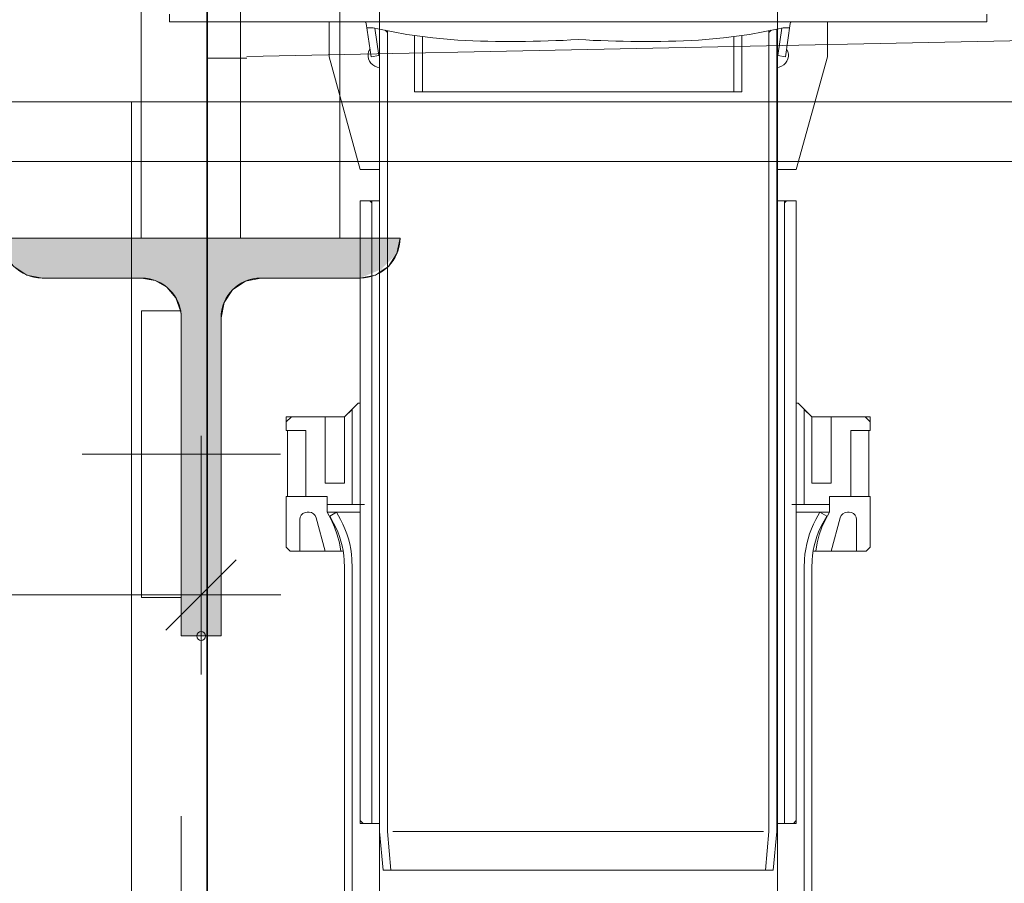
# Model space of a CAD drawing. Header units: millimetres. Extents: x 0 to 96, y -6 to 70.6.
# Tile 11 of 138: x 25 to 26.3, y -4.1 to -3.1. Entities that reach past the tile are written whole.
import ezdxf

# ---------------------------------------------------------------- set-up
doc = ezdxf.new("R2010")
doc.units = ezdxf.units.MM
doc.styles.add('Arial Narrow', font='ARIALN.TTF')
doc.dimstyles.new('Arch_Strakon_dimstyle', dxfattribs={"dimtxt": 15.75, "dimasz": 1, "dimexe": 1.25, "dimexo": 0.0625, "dimgap": 1, "dimtad": 0, "dimdec": 3, "dimzin": 12, "dimdsep": 46, "dimtxsty": 'Arial Narrow', "dimblk": 'Arrowhead_Tick', "dimsah": 1, "dimcen": 0, "dimse1": 1, "dimse2": 1, "dimclrd": 6, "dimclrt": 2, "dimazin": 0, "dimtfac": 1, "dimtdec": 4, "dimtmove": 0, "dimatfit": 3, "dimldrblk": 'NONE', "dimfxl": 1, "dimtvp": 1, "dimtolj": 1, "dimtzin": 0, "dimlwd": 13, "dimarcsym": 2})

# ---------------------------------------------------------------- blocks, each defined once
blk = doc.blocks.new('Arrowhead_Tick')
at = {"color": 0, "linetype": 'Continuous', "lineweight": -2}
for p, q in [((0, 20), (0, -10)), ((-1, 0), (0, 0)), ((10, 0), (0, 0))]:
    blk.add_line(p, q, dxfattribs=at)
at = {"color": 2, "linetype": 'Continuous', "lineweight": 35}
blk.add_line((4.42, 4.42), (-4.42, -4.42), dxfattribs=at)
blk = doc.blocks.new('*D89')
at = {"color": 6, "linetype": 'Continuous', "lineweight": 13}
blk.add_line((24.2063, -3.779), (25.2336, -3.779), dxfattribs=at)
at = {"layer": 'Defpoints', "color": 0}
for p in [(25.2436, -3.779), (25.2436, -3.8306), (24.1963, -4.5591)]:
    blk.add_point(p, dxfattribs=at)
at = {"color": 6, "lineweight": 13, "xscale": 0.01, "yscale": 0.01, "zscale": 0.01}
blk.add_blockref('Arrowhead_Tick', (25.2436, -3.779), dxfattribs=at)
at = {"color": 6, "lineweight": 13, "xscale": 0.01, "yscale": 0.01, "zscale": 0.01, "rotation": 180}
blk.add_blockref('Arrowhead_Tick', (24.1963, -3.779), dxfattribs=at)
at = {"color": 2, "lineweight": 0, "insert": (24.7199, -3.6486), "char_height": 0.1575, "attachment_point": 5, "style": 'Arial Narrow'}
blk.add_mtext('\\A1;20{\\A1;\\H.6x;\\S95;}', dxfattribs=at)
blk = doc.blocks.new('_None')
blk = doc.blocks.new('*D90')
at = {"color": 6, "linetype": 'Continuous', "lineweight": 13}
blk.add_line((24.2063, -1.3386), (25.2336, -1.3386), dxfattribs=at)
at = {"layer": 'Defpoints', "color": 0}
for p in [(25.2436, -1.3386), (25.2436, -3.8306), (24.1963, -4.5591)]:
    blk.add_point(p, dxfattribs=at)
at = {"color": 6, "lineweight": 13, "xscale": 0.01, "yscale": 0.01, "zscale": 0.01}
for p, rotation in [((25.2436, -1.3386), 360), ((24.1963, -1.3386), 180)]:
    blk.add_blockref('Arrowhead_Tick', p, dxfattribs=dict(at, rotation=rotation))
at = {"color": 5, "lineweight": 0, "insert": (24.7199, -1.1993), "char_height": 0.175, "attachment_point": 5, "style": 'Arial Narrow'}
blk.add_mtext('\\A1;209', dxfattribs=at)
blk = doc.blocks.new('*D91')
at = {"color": 6, "linetype": 'Continuous', "lineweight": 13}
blk.add_line((25.2536, -1.3386), (27.6663, -1.3386), dxfattribs=at)
at = {"layer": 'Defpoints', "color": 0}
for p in [(27.6763, -1.3386), (27.6763, -3.3306), (25.2436, -3.8306)]:
    blk.add_point(p, dxfattribs=at)
at = {"color": 6, "lineweight": 13, "xscale": 0.01, "yscale": 0.01, "zscale": 0.01}
for p, rotation in [((27.6763, -1.3386), 360), ((25.2436, -1.3386), 180)]:
    blk.add_blockref('Arrowhead_Tick', p, dxfattribs=dict(at, rotation=rotation))
at = {"color": 5, "lineweight": 0, "insert": (26.4599, -1.1993), "char_height": 0.175, "attachment_point": 5, "style": 'Arial Narrow'}
blk.add_mtext('\\A1;487', dxfattribs=at)
blk = doc.blocks.new('*D215')
at = {"color": 6, "linetype": 'Continuous', "lineweight": 13}
blk.add_line((24.2063, -0.1691), (32.7943, -0.1691), dxfattribs=at)
at = {"layer": 'Defpoints', "color": 0}
for p in [(32.8043, -0.1691), (32.8043, -1.6675), (24.1963, -4.5591)]:
    blk.add_point(p, dxfattribs=at)
at = {"color": 6, "lineweight": 13, "xscale": 0.01, "yscale": 0.01, "zscale": 0.01}
blk.add_blockref('Arrowhead_Tick', (32.8043, -0.1691), dxfattribs=at)
at = {"color": 6, "lineweight": 13, "xscale": 0.01, "yscale": 0.01, "zscale": 0.01, "rotation": 180}
blk.add_blockref('Arrowhead_Tick', (24.1963, -0.1691), dxfattribs=at)
at = {"color": 2, "lineweight": 0, "insert": (28.5003, -0.04), "char_height": 0.1575, "attachment_point": 5, "style": 'Arial Narrow'}
blk.add_mtext('\\A1;1722', dxfattribs=at)

msp = doc.modelspace()

# ---------------------------------------------------------------- hatches: boundary and pattern name
at = {"lineweight": 13, "true_color": 0x003754}
msp.add_hatch(color=148, dxfattribs=at).paths.add_polyline_path([(25.218164, -3.4239522), (25.2184106, -3.4261614), (25.2185587, -3.4283793), (25.2186082, -3.4306016), (25.2186082, -3.8306016), (25.2686082, -3.8306016), (25.2686082, -3.4306016), (25.2724142, -3.4114674), (25.2832528, -3.3952462), (25.299474, -3.3844076), (25.3186082, -3.3806016), (25.4436082, -3.3806016), (25.4789635, -3.3659569), (25.4627423, -3.3767955), (25.4898021, -3.3497357), (25.4936082, -3.3306016), (24.9936082, -3.3306016), (24.9974142, -3.3497357), (25.0082528, -3.3659569), (25.024474, -3.3767955), (25.0436082, -3.3806016), (25.1686082, -3.3806016), (25.1856703, -3.3836028), (25.2006841, -3.3922462), (25.2118472, -3.4054942)])

# ---------------------------------------------------------------- linework, layer by layer
at = {"color": 7, "linetype": 'Continuous', "lineweight": 18}
for p, q in [((25.4679498, -1.6675278), (25.4679498, -4.9117746)), ((25.9679498, -1.6675278), (25.9679498, -4.9117746)), ((25.2512514, -2.1591492), (25.2512514, -3.1041728)), ((25.3012514, -3.1021617), (32.4792755, -2.9545305)), ((25.2037898, -3.0487226), (25.2037898, -3.0584593)), ((26.2314315, -3.0487226), (26.2314315, -3.0584593)), ((25.7176107, -3.0584593), (25.2037898, -3.0584593)), ((25.4044498, -3.102486), (25.4044498, -3.0584593)), ((25.4497465, -3.058671), (25.4484765, -3.0584593)), ((25.4505932, -3.0595176), (25.4497465, -3.058671)), ((25.4510165, -3.060576), (25.4505932, -3.0595176)), ((25.4571548, -3.102486), (25.4510165, -3.060576)), ((25.4558848, -3.0658676), (25.4518632, -3.0660793)), ((25.4599065, -3.0660793), (25.4558848, -3.0658676)), ((25.4679498, -3.0677726), (25.4599065, -3.0660793)), ((25.4668915, -3.1010043), (25.4618115, -3.0665026)), ((25.5022398, -3.0743343), (25.4679498, -3.0677726)), ((25.4679498, -3.0677726), (25.4679498, -4.0763643)), ((25.4778982, -3.0717943), (25.4751465, -3.0690426)), ((25.7176107, -3.0584593), (26.2314315, -3.0584593)), ((25.9329815, -3.0743343), (25.9672715, -3.0677726)), ((25.9573232, -3.0717943), (25.9600748, -3.0690426)), ((25.9672715, -3.0677726), (25.9753148, -3.0660793)), ((25.9672715, -3.0677726), (25.9672715, -4.0763643)), ((25.9683298, -3.1010043), (25.9734098, -3.0665026)), ((25.9753148, -3.0660793), (25.9793365, -3.0658676)), ((25.9780665, -3.102486), (25.9842048, -3.060576)), ((25.9793365, -3.0658676), (25.9833582, -3.0660793)), ((25.9842048, -3.060576), (25.9846282, -3.0595176)), ((25.9846282, -3.0595176), (25.9854748, -3.058671)), ((25.9854748, -3.058671), (25.9867448, -3.0584593)), ((26.0307715, -3.102486), (26.0307715, -3.0584593)), ((25.4778982, -3.069466), (25.4778982, -4.0763643)), ((25.5350482, -3.0787793), (25.5022398, -3.0743343)), ((25.5119765, -3.0756043), (25.5119765, -3.1465126)), ((25.5219248, -3.077086), (25.5219248, -3.1465126)), ((25.5663748, -3.0817426), (25.5350482, -3.0787793)), ((25.8688465, -3.0817426), (25.9001732, -3.0787793)), ((25.9001732, -3.0787793), (25.9329815, -3.0743343)), ((25.9132965, -3.077086), (25.9132965, -3.1465126)), ((25.9232448, -3.0756043), (25.9232448, -3.1465126)), ((25.9573232, -3.069466), (25.9573232, -4.0763643)), ((25.4556732, -3.092961), (25.4541915, -3.0959243)), ((25.9795482, -3.092961), (25.9810298, -3.0959243)), ((25.2512514, -3.1041728), (25.3012514, -3.1041728)), ((25.4044498, -3.102486), (25.4436082, -3.2443026)), ((25.4571548, -3.102486), (25.4668915, -3.1010043)), ((25.4679498, -3.1010043), (25.4668915, -3.1010043)), ((25.9672715, -3.1010043), (25.9683298, -3.1010043)), ((25.9780665, -3.102486), (25.9683298, -3.1010043)), ((26.0307715, -3.102486), (25.9916132, -3.2443026)), ((25.4649865, -3.1153976), (25.4679498, -3.115821)), ((25.9702348, -3.1153976), (25.9672715, -3.115821)), ((25.7176107, -3.1465126), (25.5119765, -3.1465126)), ((25.7176107, -3.1465126), (25.9232448, -3.1465126)), ((25.4679498, -3.2443026), (25.4436082, -3.2443026)), ((25.4673148, -3.2443026), (25.4679498, -3.2436676)), ((25.9679065, -3.2443026), (25.9672715, -3.2436676)), ((25.9672715, -3.2443026), (25.9916132, -3.2443026)), ((25.4436082, -3.283461), (25.4436082, -4.066416)), ((25.4679498, -3.283461), (25.4436082, -3.283461)), ((25.4582132, -3.286001), (25.4556732, -3.283461)), ((25.4582132, -3.283461), (25.4582132, -4.066416)), ((25.9672715, -3.283461), (25.9916132, -3.283461)), ((25.9770082, -3.283461), (25.9770082, -4.066416)), ((25.9770082, -3.286001), (25.9795482, -3.283461)), ((25.9916132, -3.283461), (25.9916132, -4.066416)), ((25.4239232, -3.555241), (25.4410682, -3.538096)), ((25.4436082, -3.538096), (25.4410682, -3.538096)), ((25.4410682, -3.538096), (25.4436082, -3.538096)), ((25.9916132, -3.538096), (25.9941532, -3.538096)), ((25.9941532, -3.538096), (25.9916132, -3.538096)), ((26.0112982, -3.555241), (25.9941532, -3.538096)), ((25.4334482, -3.545716), (25.4239232, -3.555241)), ((25.4334482, -3.6653076), (25.4334482, -3.545716)), ((25.4334482, -3.6653076), (25.4334482, -3.545716)), ((26.0017732, -3.545716), (26.0112982, -3.555241)), ((26.0017732, -3.6653076), (26.0017732, -3.545716)), ((26.0017732, -3.6653076), (26.0017732, -3.545716)), ((25.3504748, -3.5721743), (25.3504748, -3.555241)), ((25.3504748, -3.5721743), (25.3504748, -3.555241)), ((25.4239232, -3.555241), (25.3504748, -3.555241)), ((25.3570365, -3.555241), (25.3504748, -3.561591)), ((25.3995815, -3.638426), (25.3995815, -3.555241)), ((25.3995815, -3.638426), (25.3995815, -3.555241)), ((25.4239232, -3.555241), (25.4239232, -3.638426)), ((25.4239232, -3.638426), (25.4239232, -3.555241)), ((26.0112982, -3.555241), (26.0847465, -3.555241)), ((26.0112982, -3.555241), (26.0112982, -3.638426)), ((26.0112982, -3.638426), (26.0112982, -3.555241)), ((26.0356398, -3.638426), (26.0356398, -3.555241)), ((26.0356398, -3.638426), (26.0356398, -3.555241)), ((26.0781848, -3.555241), (26.0847465, -3.561591)), ((26.0847465, -3.5721743), (26.0847465, -3.555241)), ((26.0847465, -3.5721743), (26.0847465, -3.555241)), ((25.3504748, -3.5721743), (25.3750282, -3.5721743)), ((25.3750282, -3.5721743), (25.3504748, -3.5721743)), ((25.3750282, -3.5721743), (25.3504748, -3.5721743)), ((25.3523798, -3.5721743), (25.3523798, -3.6553593)), ((25.3750282, -3.5721743), (25.3750282, -3.6553593)), ((25.3750282, -3.6553593), (25.3750282, -3.5721743)), ((25.3750282, -3.5721743), (25.3750282, -3.6553593)), ((26.0847465, -3.5721743), (26.0601932, -3.5721743)), ((26.0601932, -3.5721743), (26.0847465, -3.5721743)), ((26.0601932, -3.5721743), (26.0847465, -3.5721743)), ((26.0601932, -3.5721743), (26.0601932, -3.6553593)), ((26.0601932, -3.6553593), (26.0601932, -3.5721743)), ((26.0601932, -3.5721743), (26.0601932, -3.6553593)), ((26.0828415, -3.5721743), (26.0828415, -3.6553593)), ((25.4239232, -3.638426), (25.3995815, -3.638426)), ((25.3995815, -3.638426), (25.4239232, -3.638426)), ((26.0112982, -3.638426), (26.0356398, -3.638426)), ((26.0356398, -3.638426), (26.0112982, -3.638426)), ((25.3750282, -3.6553593), (25.3504748, -3.6553593)), ((25.3504748, -3.719071), (25.3504748, -3.6553593)), ((25.4019098, -3.6553593), (25.3523798, -3.6553593)), ((25.3750282, -3.6553593), (25.4019098, -3.6553593)), ((25.4019098, -3.6653076), (25.4019098, -3.6553593)), ((25.4019098, -3.6653076), (25.4019098, -3.6553593)), ((25.4019098, -3.6553593), (25.4019098, -3.6750443)), ((26.0333115, -3.6653076), (26.0333115, -3.6553593)), ((26.0333115, -3.6653076), (26.0333115, -3.6553593)), ((26.0333115, -3.6553593), (26.0333115, -3.6750443)), ((26.0601932, -3.6553593), (26.0333115, -3.6553593)), ((26.0333115, -3.6553593), (26.0828415, -3.6553593)), ((26.0601932, -3.6553593), (26.0847465, -3.6553593)), ((26.0847465, -3.719071), (26.0847465, -3.6553593)), ((25.3741815, -3.6754676), (25.3714298, -3.6767376)), ((25.3769332, -3.6750443), (25.3741815, -3.6754676)), ((25.3792615, -3.6750443), (25.3769332, -3.6750443)), ((25.3822248, -3.6754676), (25.3792615, -3.6750443)), ((25.3849765, -3.6769493), (25.3822248, -3.6754676)), ((25.4436082, -3.6653076), (25.4019098, -3.6653076)), ((25.4334482, -3.6653076), (25.4019098, -3.6653076)), ((25.4436082, -3.6750443), (25.4019098, -3.6750443)), ((25.4069898, -3.684146), (25.4019098, -3.6750443)), ((25.4052965, -3.6801243), (25.4137632, -3.6750443)), ((25.4188432, -3.684146), (25.4137632, -3.6750443)), ((25.4334482, -3.6653076), (25.4488998, -3.6653076)), ((26.0017732, -3.6653076), (25.9863215, -3.6653076)), ((25.9916132, -3.6653076), (26.0333115, -3.6653076)), ((25.9916132, -3.6750443), (26.0333115, -3.6750443)), ((26.0017732, -3.6653076), (26.0333115, -3.6653076)), ((26.0163782, -3.684146), (26.0214582, -3.6750443)), ((26.0299248, -3.6801243), (26.0214582, -3.6750443)), ((26.0282315, -3.684146), (26.0333115, -3.6750443)), ((26.0502448, -3.6769493), (26.0529965, -3.6754676)), ((26.0529965, -3.6754676), (26.0559598, -3.6750443)), ((26.0559598, -3.6750443), (26.0582882, -3.6750443)), ((26.0582882, -3.6750443), (26.0610398, -3.6754676)), ((26.0610398, -3.6754676), (26.0637915, -3.6767376)), ((25.3682548, -3.6813943), (25.3676198, -3.6843576)), ((25.3676198, -3.6843576), (25.3676198, -3.7239393)), ((25.3695248, -3.6788543), (25.3682548, -3.6813943)), ((25.3714298, -3.6767376), (25.3695248, -3.6788543)), ((25.3870932, -3.679066), (25.3849765, -3.6769493)), ((25.3881515, -3.6820293), (25.3870932, -3.679066)), ((25.3995815, -3.7239393), (25.3881515, -3.6820293)), ((25.4101648, -3.6888026), (25.4052965, -3.6801243)), ((25.4112232, -3.693671), (25.4069898, -3.684146)), ((26.0239982, -3.693671), (26.0282315, -3.684146)), ((26.0250565, -3.6888026), (26.0299248, -3.6801243)), ((26.0356398, -3.7239393), (26.0470698, -3.6820293)), ((26.0470698, -3.6820293), (26.0481282, -3.679066)), ((26.0481282, -3.679066), (26.0502448, -3.6769493)), ((26.0637915, -3.6767376), (26.0656965, -3.6788543)), ((26.0656965, -3.6788543), (26.0669665, -3.6813943)), ((26.0669665, -3.6813943), (26.0676015, -3.6843576)), ((26.0676015, -3.6843576), (26.0676015, -3.7239393)), ((25.4148215, -3.7036193), (25.4112232, -3.693671)), ((26.0203998, -3.7036193), (26.0239982, -3.693671)), ((25.4173615, -3.7135676), (25.4148215, -3.7036193)), ((26.0178598, -3.7135676), (26.0203998, -3.7036193)), ((25.3555548, -3.7239393), (25.3504748, -3.719071)), ((25.4222298, -3.7239393), (25.3555548, -3.7239393)), ((25.4190548, -3.7239393), (25.4173615, -3.7135676)), ((26.0129915, -3.7239393), (26.0796665, -3.7239393)), ((26.0161665, -3.7239393), (26.0178598, -3.7135676)), ((26.0796665, -3.7239393), (26.0847465, -3.719071)), ((25.4239232, -3.745106), (25.4234998, -3.7353693)), ((25.4336598, -3.745106), (25.4332365, -3.7345226)), ((26.0015615, -3.745106), (26.0019848, -3.7345226)), ((26.0112982, -3.745106), (26.0117215, -3.7353693)), ((25.4239232, -4.4433943), (25.4239232, -3.745106)), ((25.4336598, -4.4433943), (25.4336598, -3.745106)), ((26.0015615, -4.4433943), (26.0015615, -3.745106)), ((26.0112982, -4.4433943), (26.0112982, -3.745106)), ((25.4472065, -4.066416), (25.4436082, -4.0628176)), ((25.4679498, -4.066416), (25.4436082, -4.066416)), ((25.9672715, -4.066416), (25.9916132, -4.066416)), ((25.9880148, -4.066416), (25.9916132, -4.0628176)), ((25.4679498, -4.0763643), (25.4723948, -4.1252593)), ((25.4778982, -4.0763643), (25.4821315, -4.1252593)), ((25.7176107, -4.0763643), (25.4846715, -4.0763643)), ((25.7176107, -4.0763643), (25.9505498, -4.0763643)), ((25.9573232, -4.0763643), (25.9530898, -4.1252593)), ((25.9672715, -4.0763643), (25.9628265, -4.1252593)), ((25.7176107, -4.1252593), (25.4723948, -4.1252593)), ((25.7176107, -4.1252593), (25.9628265, -4.1252593))]:
    msp.add_line(p, q, dxfattribs=at)
at = {"color": 2, "linetype": 'Continuous', "lineweight": 35}
msp.add_line((25.2512514, -1.6778567), (25.2512514, -4.9117746), dxfattribs=at)
msp.add_line((25.2512514, -1.6778567), (25.2512514, -4.9117746), dxfattribs=at)
at = {"color": 6, "linetype": 'Continuous', "lineweight": 13}
for p, q in [((25.2930467, -2.2924802), (25.2930467, -3.3306016)), ((25.1680467, -2.3591492), (25.1680467, -3.3306016)), ((25.4180467, -2.3591492), (25.4180467, -3.3306016)), ((32.5042757, -3.1591423), (24.1962676, -3.1591423)), ((32.5042757, -3.2341423), (24.1962676, -3.2341423)), ((24.9936082, -3.3306016), (25.4936082, -3.3306016)), ((25.0436082, -3.3806016), (25.1686082, -3.3806016)), ((25.3186082, -3.3806016), (25.4436082, -3.3806016)), ((25.1686082, -3.7821351), (25.1686082, -3.4217562)), ((25.1686082, -3.4217562), (25.2186082, -3.4217562)), ((25.2186082, -3.4306016), (25.2186082, -3.8306016)), ((25.2686082, -3.4306016), (25.2686082, -3.8306016)), ((25.0939955, -3.6019457), (25.3432928, -3.6019457)), ((25.2186082, -3.7821351), (25.1686082, -3.7821351)), ((25.2186082, -3.8306016), (25.2686082, -3.8306016)), ((25.2186082, -4.6531317), (25.2186082, -4.0573574))]:
    msp.add_line(p, q, dxfattribs=at)
at = {"color": 5, "linetype": 'Continuous', "lineweight": 18}
for p, q in [((24.7962676, -3.1591492), (25.1562676, -3.1591492)), ((25.1562676, -3.1591492), (25.1562676, -4.5591492))]:
    msp.add_line(p, q, dxfattribs=at)
at = {"color": 9, "linetype": 'Continuous', "lineweight": 0}
for p, q in [((25.4936082, -3.3306016), (24.9936082, -3.3306016)), ((25.4898021, -3.3497357), (25.4936082, -3.3306016)), ((25.4789635, -3.3659569), (25.4898021, -3.3497357)), ((25.0082528, -3.3659569), (25.024474, -3.3767955)), ((25.4627423, -3.3767955), (25.4789635, -3.3659569)), ((25.024474, -3.3767955), (25.0436082, -3.3806016)), ((25.4436082, -3.3806016), (25.4627423, -3.3767955)), ((25.0436082, -3.3806016), (25.1686082, -3.3806016)), ((25.1686082, -3.3806016), (25.1856703, -3.3836028)), ((25.1856703, -3.3836028), (25.2006841, -3.3922462)), ((25.2832528, -3.3952462), (25.299474, -3.3844076)), ((25.299474, -3.3844076), (25.3186082, -3.3806016)), ((25.3186082, -3.3806016), (25.4436082, -3.3806016)), ((25.2006841, -3.3922462), (25.2118472, -3.4054942)), ((25.2724142, -3.4114674), (25.2832528, -3.3952462)), ((25.2118472, -3.4054942), (25.2178195, -3.4217562)), ((25.2686082, -3.4306016), (25.2724142, -3.4114674)), ((25.2178195, -3.4217562), (25.218164, -3.4239522)), ((25.218164, -3.4239522), (25.2184106, -3.4261614)), ((25.2184106, -3.4261614), (25.2185587, -3.4283793)), ((25.2185587, -3.4283793), (25.2186082, -3.4306016)), ((25.2186082, -3.4306016), (25.2186082, -3.8306016)), ((25.2686082, -3.8306016), (25.2686082, -3.4306016)), ((25.2186082, -3.8306016), (25.2686082, -3.8306016))]:
    msp.add_line(p, q, dxfattribs=at)
msp.add_circle((25.2436082, -3.8306016), 0.00555, dxfattribs=at)
at = {"color": 7, "linetype": 'Continuous', "lineweight": 18}
for centre, radius, start, end in [((25.6327807, -1.6477662), 1.4355132, 267.3485906, 273.3878011), ((25.8024406, -1.6477662), 1.4355132, 266.6121989, 272.6514094), ((25.4684078, -3.1007722), 0.0150202, 161.1699273, 256.8334715), ((25.9668135, -3.1007722), 0.0150202, 283.1665285, 18.8300727), ((25.3079984, -3.7430604), 0.1255288, 3.8999583, 27.9908335), ((26.1272229, -3.7430604), 0.1255288, 152.0091665, 176.1000417), ((25.3128256, -3.7418697), 0.1108649, 3.361381, 28.5981932), ((26.1223957, -3.7418697), 0.1108649, 151.4018068, 176.638619)]:
    msp.add_arc(centre, radius, start, end, dxfattribs=at)
at = {"color": 6, "linetype": 'Continuous', "lineweight": 13}
for centre, start, end in [((25.0436082, -3.3306016), 180, 270), ((25.4436082, -3.3306016), 270, 0), ((25.1686082, -3.4306016), 0, 90), ((25.3186082, -3.4306016), 90, 180)]:
    msp.add_arc(centre, 0.05, start, end, dxfattribs=at)

# ---------------------------------------------------------------- dimensions: what is measured, and where the dimension line sits
at = {"lineweight": 0}
for base, p2, text, override, picture, middle in [((32.8042757, -0.1690911), (32.8042757, -1.6675278), '1722', {"dimscale": 0.01, "dimtxt": 15.75, "dimasz": 1, "dimgap": 5, "dimtad": 1, "dimjust": 0, "dimtih": 0, "dimtoh": 0, "dimdec": 3, "dimdsep": 46, "dimtxsty": 'Arial Narrow', "dimclrd": 6, "dimclrt": 2, "dimtix": 1, "dimtofl": 255, "dimtmove": 0, "dimatfit": 2, "dimfxl": 0, "dimfxlon": 0, "dimtvp": 31.746032, "dimlwd": 13}, '*D215', (28.5002716, -0.1690911)), ((25.2436082, -1.3386212), (25.2436082, -3.8306016), '209', {"dimscale": 0.01, "dimtxt": 17.5, "dimasz": 1, "dimgap": 5, "dimtad": 1, "dimjust": 0, "dimtih": 0, "dimtoh": 0, "dimdec": 3, "dimdsep": 46, "dimtxsty": 'Arial Narrow', "dimclrd": 6, "dimclrt": 5, "dimtix": 1, "dimtofl": 255, "dimtmove": 0, "dimatfit": 2, "dimfxl": 0, "dimfxlon": 0, "dimtvp": 28.571429, "dimlwd": 13}, '*D90', (24.7199379, -1.3386212)), ((25.2436082, -3.7789677), (25.2436082, -3.8306016), '20{\\A1;\\H.6x;\\S95;}', {"dimscale": 0.01, "dimtxt": 15.75, "dimasz": 1, "dimgap": 5, "dimtad": 1, "dimjust": 0, "dimtih": 0, "dimtoh": 0, "dimdec": 4, "dimdsep": 46, "dimtxsty": 'Arial Narrow', "dimclrd": 6, "dimclrt": 2, "dimtix": 1, "dimtofl": 255, "dimtmove": 0, "dimatfit": 2, "dimfxl": 0, "dimfxlon": 0, "dimtvp": 31.746032, "dimlwd": 13}, '*D89', (24.7199379, -3.7789677))]:
    dim = msp.add_linear_dim(base=base, p1=(24.1962676, -4.5591492), p2=p2, text=text, dimstyle='Arch_Strakon_dimstyle', override=override, dxfattribs=at)
    dim.commit()
    dim.dimension.update_dxf_attribs({"geometry": picture, "text_midpoint": middle, "dimtype": 160})
dim = msp.add_linear_dim(base=(27.6762514, -1.3386212), p1=(25.2436082, -3.8306016), p2=(27.6762514, -3.3306016), angle=0, text='487', dimstyle='Arch_Strakon_dimstyle', override={"dimscale": 0.01, "dimtxt": 17.5, "dimasz": 1, "dimgap": 5, "dimtad": 1, "dimjust": 0, "dimtih": 0, "dimtoh": 0, "dimdec": 3, "dimdsep": 46, "dimtxsty": 'Arial Narrow', "dimclrd": 6, "dimclrt": 5, "dimtix": 1, "dimtofl": 255, "dimtmove": 0, "dimatfit": 2, "dimfxl": 0, "dimfxlon": 0, "dimtvp": 28.571429, "dimlwd": 13}, dxfattribs=at)
dim.commit()
dim.dimension.update_dxf_attribs({"geometry": '*D91', "text_midpoint": (26.4599298, -1.3386212), "dimtype": 160})

doc.saveas('drawing.dxf')
